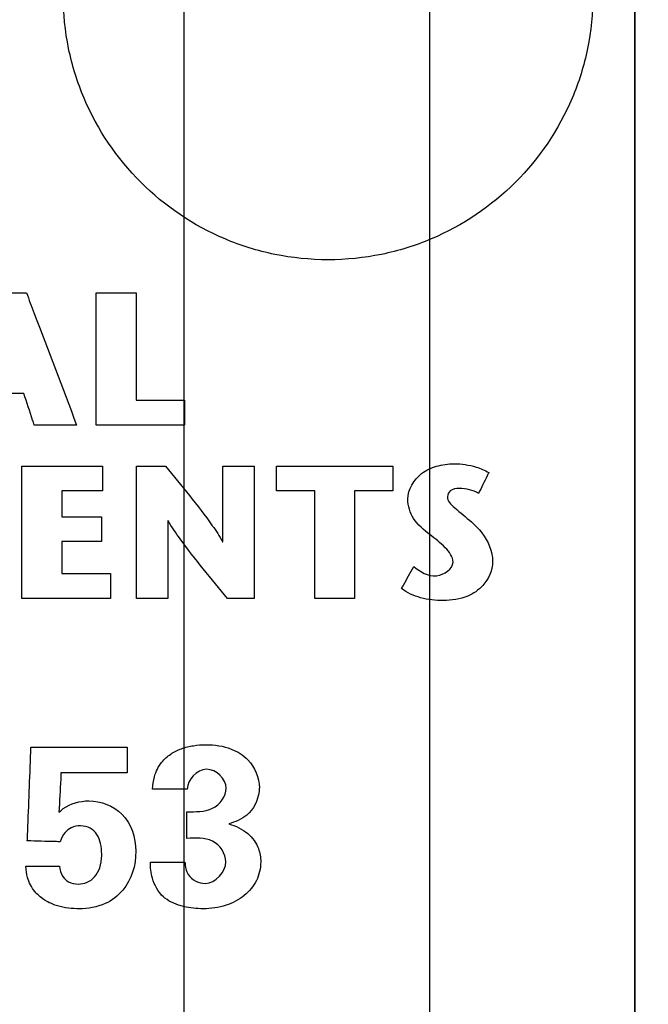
# Model space of a CAD drawing. Header units: inches. Extents: x 0 to 34, y 0 to 22.
# Tile 19 of 41: x 14.175 to 14.635, y 15.706 to 16.428. Entities that reach past the tile are written whole.
import ezdxf

# ---------------------------------------------------------------- set-up
doc = ezdxf.new("R2010")
doc.units = ezdxf.units.IN
doc.header["$LTSCALE"] = 1.87
doc.header["$MEASUREMENT"] = 0
doc.layers.get('0').update_dxf_attribs({"linetype": 'CONTINUOUS'})
doc.layers.add('DATUMCURVES', color=7, linetype='CONTINUOUS')
doc.layers.add('DIMENSIONS', color=7, linetype='CONTINUOUS')
doc.styles.get("Standard").update_dxf_attribs({"font": 'txt', "width": 0.8})
doc.dimstyles.new('DIMSTYLE_1', dxfattribs={"dimtxt": 0.125, "dimasz": 0.18, "dimexe": 0.18, "dimexo": 0.0625, "dimgap": 0.09, "dimtad": 0, "dimtih": 1, "dimtoh": 1, "dimdec": 3, "dimlfac": 0.5, "dimzin": 4, "dimdsep": 46, "dimtxsty": 'STANDARD', "dimblk": '_FILLED', "dimblk1": '_FILLED', "dimblk2": '_FILLED', "dimcen": 0.09, "dimadec": 0, "dimazin": 0, "dimtp": 0.001, "dimtm": 0.001, "dimtfac": 1, "dimtdec": 3, "dimtofl": 0, "dimtmove": 0, "dimatfit": 3, "dimldrblk": '_FILLED', "dimfxl": 1, "dimtolj": 1, "dimtzin": 4, "dimarcsym": 0})

# ---------------------------------------------------------------- blocks, each defined once
blk = doc.blocks.new('*D13')
at = {"layer": 'DIMENSIONS', "color": 2, "linetype": 'CONTINUOUS'}
blk.add_line((14.43167, 16.78843), (15.33267, 16.78843), dxfattribs=at)
at = {"layer": 'DIMENSIONS', "color": 2, "linetype": 'CONTINUOUS', "width": 0.8}
for s, p in [('[', (16.02017, 16.72593)), (']', (16.72017, 16.72593)), ('4.820', (15.39517, 16.72593)), ('122.43', (16.12017, 16.72593))]:
    blk.add_text(s, height=0.125, dxfattribs=at).set_placement(p)
blk = doc.blocks.new('_FILLED')
at = {"color": 0, "linetype": 'BYBLOCK'}
blk.add_solid([(0, 0), (-1, 0.1736), (-1, -0.1736)], dxfattribs=at)
blk = doc.blocks.new('*D24')
at = {"layer": 'DIMENSIONS', "color": 2, "linetype": 'CONTINUOUS'}
blk.add_line((14.29517, 15.54293), (14.29517, 17.77593), dxfattribs=at)
at = {"layer": 'DIMENSIONS', "color": 2, "linetype": 'CONTINUOUS', "width": 0.8}
for s, p in [(']', (14.35767, 19.06343)), ('8.1', (14.35767, 18.76343)), ('[', (14.35767, 18.66343)), ('.319', (14.35767, 18.13843)), ('2X ', (14.35767, 17.83843))]:
    blk.add_text(s, height=0.125, rotation=90, dxfattribs=at).set_placement(p)
blk = doc.blocks.new('*D25')
at = {"layer": 'DIMENSIONS', "color": 2, "linetype": 'CONTINUOUS'}
blk.add_line((14.47517, 15.54293), (14.47517, 17.77593), dxfattribs=at)
at = {"layer": 'DIMENSIONS', "color": 2, "linetype": 'CONTINUOUS', "width": 0.8}
for s, p in [(']', (14.53767, 19.26343)), ('10.39', (14.53767, 18.76343)), ('[', (14.53767, 18.66343)), ('.409', (14.53767, 18.13843)), ('2X ', (14.53767, 17.83843))]:
    blk.add_text(s, height=0.125, rotation=90, dxfattribs=at).set_placement(p)

msp = doc.modelspace()

# ---------------------------------------------------------------- linework, layer by layer
at = {"color": 7, "linetype": 'CONTINUOUS'}
msp.add_line((14.62517, 16.97243), (14.62517, 6.96443), dxfattribs=at)
at = {"layer": 'DATUMCURVES', "color": 40, "linetype": 'CONTINUOUS'}
for points, knots in [([(14.62527, 16.97222, -0.02453), (14.62527, 16.45098, -0.02453), (14.62527, 13.11505, -0.02453), (14.62527, 9.77912, -0.02453), (14.62527, 6.96443, -0.02453)], [0, 0, 0, 0, 0.15625, 1, 1, 1, 1]), ([(14.59466, 16.44614, -0.02453), (14.59466, 16.43293, -0.02453), (14.59194, 16.40651, -0.02453), (14.5767, 16.35792, -0.02453), (14.5412, 16.3056, -0.02453), (14.48888, 16.2701, -0.02453), (14.44028, 16.25485, -0.02453), (14.40065, 16.25078, -0.02453), (14.36102, 16.25485, -0.02453), (14.31242, 16.2701, -0.02453), (14.2601, 16.3056, -0.02453), (14.2246, 16.35792, -0.02453), (14.20935, 16.40651, -0.02453), (14.20637, 16.43557, -0.02453), (14.20669, 16.45142, -0.02453), (14.2068, 16.45406, -0.02453)], [0, 0, 0, 0, 0.061728, 0.123457, 0.246914, 0.37037, 0.432099, 0.493827, 0.555556, 0.617284, 0.740741, 0.864198, 0.925926, 0.987654, 1, 1, 1, 1]), ([(14.15503, 16.22798, -0.02453), (14.15631, 16.22798, -0.02453), (14.1645, 16.22798, -0.02453), (14.1727, 16.22798, -0.02453), (14.17961, 16.22798, -0.02453)], [0, 0, 0, 0, 0.15625, 1, 1, 1, 1]), ([(14.17961, 16.22798, -0.02453), (14.18153, 16.22293, -0.02453), (14.19381, 16.19059, -0.02453), (14.20608, 16.15825, -0.02453), (14.21644, 16.13096, -0.02453)], [0, 0, 0, 0, 0.15625, 1, 1, 1, 1]), ([(14.23071, 16.22797, -0.02453), (14.23224, 16.22797, -0.02453), (14.24198, 16.22797, -0.02453), (14.25173, 16.22797, -0.02453), (14.25996, 16.22797, -0.02453)], [0, 0, 0, 0, 0.15625, 1, 1, 1, 1]), ([(14.23071, 16.13095, -0.02453), (14.23071, 16.136, -0.02453), (14.23071, 16.16834, -0.02453), (14.23071, 16.20068, -0.02453), (14.23071, 16.22797, -0.02453)], [0, 0, 0, 0, 0.15625, 1, 1, 1, 1]), ([(14.25996, 16.22797, -0.02453), (14.25996, 16.22386, -0.02453), (14.25996, 16.19758, -0.02453), (14.25996, 16.17129, -0.02453), (14.25996, 16.14911, -0.02453)], [0, 0, 0, 0, 0.15625, 1, 1, 1, 1]), ([(14.17776, 16.1541, -0.02453), (14.1762, 16.1541, -0.02453), (14.1662, 16.1541, -0.02453), (14.1562, 16.1541, -0.02453), (14.14776, 16.1541, -0.02453)], [0, 0, 0, 0, 0.15625, 1, 1, 1, 1]), ([(14.18541, 16.13096, -0.02453), (14.18501, 16.13217, -0.02453), (14.18246, 16.13988, -0.02453), (14.17991, 16.14759, -0.02453), (14.17776, 16.1541, -0.02453)], [0, 0, 0, 0, 0.15625, 1, 1, 1, 1]), ([(14.25996, 16.14911, -0.02453), (14.2618, 16.14911, -0.02453), (14.27363, 16.14911, -0.02453), (14.28546, 16.14911, -0.02453), (14.29544, 16.14911, -0.02453)], [0, 0, 0, 0, 0.15625, 1, 1, 1, 1]), ([(14.29544, 16.14911, -0.02453), (14.29544, 16.14816, -0.02453), (14.29544, 16.14211, -0.02453), (14.29544, 16.13606, -0.02453), (14.29544, 16.13095, -0.02453)], [0, 0, 0, 0, 0.15625, 1, 1, 1, 1]), ([(14.21644, 16.13096, -0.02453), (14.21483, 16.13096, -0.02453), (14.20448, 16.13096, -0.02453), (14.19414, 16.13096, -0.02453), (14.18541, 16.13096, -0.02453)], [0, 0, 0, 0, 0.15625, 1, 1, 1, 1]), ([(14.29544, 16.13095, -0.02453), (14.29207, 16.13095, -0.02453), (14.27049, 16.13095, -0.02453), (14.24892, 16.13095, -0.02453), (14.23071, 16.13095, -0.02453)], [0, 0, 0, 0, 0.15625, 1, 1, 1, 1]), ([(14.17635, 16.00387, -0.02453), (14.17635, 16.00893, -0.02453), (14.17635, 16.04127, -0.02453), (14.17635, 16.07362, -0.02453), (14.17635, 16.10091, -0.02453)], [0, 0, 0, 0, 0.15625, 1, 1, 1, 1]), ([(14.17635, 16.10091, -0.02453), (14.17942, 16.10091, -0.02453), (14.19906, 16.10091, -0.02453), (14.2187, 16.10091, -0.02453), (14.23527, 16.10091, -0.02453)], [0, 0, 0, 0, 0.15625, 1, 1, 1, 1]), ([(14.23527, 16.10091, -0.02453), (14.23527, 16.09996, -0.02453), (14.23527, 16.09391, -0.02453), (14.23527, 16.08786, -0.02453), (14.23527, 16.08276, -0.02453)], [0, 0, 0, 0, 0.15625, 1, 1, 1, 1]), ([(14.26023, 16.00387, -0.02453), (14.26023, 16.00893, -0.02453), (14.26023, 16.04127, -0.02453), (14.26023, 16.07362, -0.02453), (14.26023, 16.10091, -0.02453)], [0, 0, 0, 0, 0.15625, 1, 1, 1, 1]), ([(14.26023, 16.10091, -0.02453), (14.26133, 16.10091, -0.02453), (14.2684, 16.10091, -0.02453), (14.27548, 16.10091, -0.02453), (14.28144, 16.10091, -0.02453)], [0, 0, 0, 0, 0.15625, 1, 1, 1, 1]), ([(14.28144, 16.10091, -0.02453), (14.29316, 16.08653, -0.02453), (14.30809, 16.06875, -0.02453), (14.32115, 16.04946, -0.02453), (14.32333, 16.04532, -0.02453)], [0, 0, 0, 0, 0.798839, 1, 1, 1, 1]), ([(14.32354, 16.04532, -0.02453), (14.32354, 16.04822, -0.02453), (14.32354, 16.06675, -0.02453), (14.32354, 16.08528, -0.02453), (14.32354, 16.10091, -0.02453)], [0, 0, 0, 0, 0.15625, 1, 1, 1, 1]), ([(14.32354, 16.10091, -0.02453), (14.32474, 16.10091, -0.02453), (14.33243, 16.10091, -0.02453), (14.34012, 16.10091, -0.02453), (14.3466, 16.10091, -0.02453)], [0, 0, 0, 0, 0.15625, 1, 1, 1, 1]), ([(14.3466, 16.10091, -0.02453), (14.3466, 16.09585, -0.02453), (14.3466, 16.06351, -0.02453), (14.3466, 16.03117, -0.02453), (14.3466, 16.00387, -0.02453)], [0, 0, 0, 0, 0.15625, 1, 1, 1, 1]), ([(14.36288, 16.08276, -0.02453), (14.36288, 16.0837, -0.02453), (14.36288, 16.08975, -0.02453), (14.36288, 16.0958, -0.02453), (14.36288, 16.10091, -0.02453)], [0, 0, 0, 0, 0.15625, 1, 1, 1, 1]), ([(14.36288, 16.10091, -0.02453), (14.36731, 16.10091, -0.02453), (14.39573, 16.10091, -0.02453), (14.42414, 16.10091, -0.02453), (14.44811, 16.10091, -0.02453)], [0, 0, 0, 0, 0.15625, 1, 1, 1, 1]), ([(14.44811, 16.10091, -0.02453), (14.44811, 16.09996, -0.02453), (14.44811, 16.09391, -0.02453), (14.44811, 16.08786, -0.02453), (14.44811, 16.08276, -0.02453)], [0, 0, 0, 0, 0.15625, 1, 1, 1, 1]), ([(14.45907, 16.07653, -0.02453), (14.45907, 16.08366, -0.02453), (14.46587, 16.09496, -0.02453), (14.48016, 16.10136, -0.02453), (14.49404, 16.10335, -0.02453), (14.50722, 16.10113, -0.02453), (14.5155, 16.09786, -0.02453), (14.51837, 16.09607, -0.02453)], [0, 0, 0, 0, 0.293067, 0.458082, 0.637938, 0.861071, 1, 1, 1, 1]), ([(14.51837, 16.09607, -0.02453), (14.51798, 16.09527, -0.02453), (14.51548, 16.0902, -0.02453), (14.51298, 16.08512, -0.02453), (14.51088, 16.08083, -0.02453)], [0, 0, 0, 0, 0.15625, 1, 1, 1, 1]), ([(14.23527, 16.08276, -0.02453), (14.23373, 16.08276, -0.02453), (14.22386, 16.08276, -0.02453), (14.21398, 16.08276, -0.02453), (14.20565, 16.08276, -0.02453)], [0, 0, 0, 0, 0.15625, 1, 1, 1, 1]), ([(14.20565, 16.08276, -0.02453), (14.20565, 16.08176, -0.02453), (14.20565, 16.07539, -0.02453), (14.20565, 16.06901, -0.02453), (14.20565, 16.06364, -0.02453)], [0, 0, 0, 0, 0.15625, 1, 1, 1, 1]), ([(14.39087, 16.08276, -0.02453), (14.38941, 16.08276, -0.02453), (14.38008, 16.08276, -0.02453), (14.37075, 16.08276, -0.02453), (14.36288, 16.08276, -0.02453)], [0, 0, 0, 0, 0.15625, 1, 1, 1, 1]), ([(14.39087, 16.00387, -0.02453), (14.39087, 16.00798, -0.02453), (14.39087, 16.03428, -0.02453), (14.39087, 16.06057, -0.02453), (14.39087, 16.08276, -0.02453)], [0, 0, 0, 0, 0.15625, 1, 1, 1, 1]), ([(14.44811, 16.08276, -0.02453), (14.44665, 16.08276, -0.02453), (14.4373, 16.08276, -0.02453), (14.42795, 16.08276, -0.02453), (14.42006, 16.08276, -0.02453)], [0, 0, 0, 0, 0.15625, 1, 1, 1, 1]), ([(14.42006, 16.08276, -0.02453), (14.42006, 16.07865, -0.02453), (14.42006, 16.05235, -0.02453), (14.42006, 16.02606, -0.02453), (14.42006, 16.00387, -0.02453)], [0, 0, 0, 0, 0.15625, 1, 1, 1, 1]), ([(14.51088, 16.08083, -0.02453), (14.50886, 16.08205, -0.02453), (14.50413, 16.08388, -0.02453), (14.49713, 16.08475, -0.02453), (14.49018, 16.08392, -0.02453), (14.48643, 16.07666, -0.02453), (14.49543, 16.06828, -0.02453), (14.50165, 16.06356, -0.02453), (14.50562, 16.05989, -0.02453)], [0, 0, 0, 0, 0.135853, 0.285343, 0.41346, 0.503955, 0.688432, 1, 1, 1, 1]), ([(14.49216, 16.03051, -0.02453), (14.49216, 16.03448, -0.02453), (14.48593, 16.04239, -0.02453), (14.47477, 16.05081, -0.02453), (14.46241, 16.06088, -0.02453), (14.45907, 16.07162, -0.02453), (14.45907, 16.07653, -0.02453)], [0, 0, 0, 0, 0.204177, 0.459472, 0.747183, 1, 1, 1, 1]), ([(14.20565, 16.06364, -0.02453), (14.20716, 16.06364, -0.02453), (14.2168, 16.06364, -0.02453), (14.22643, 16.06364, -0.02453), (14.23457, 16.06364, -0.02453)], [0, 0, 0, 0, 0.15625, 1, 1, 1, 1]), ([(14.23457, 16.06364, -0.02453), (14.23457, 16.06269, -0.02453), (14.23457, 16.05664, -0.02453), (14.23457, 16.05059, -0.02453), (14.23457, 16.04549, -0.02453)], [0, 0, 0, 0, 0.15625, 1, 1, 1, 1]), ([(14.28323, 16.06071, -0.02453), (14.28323, 16.05775, -0.02453), (14.28323, 16.0388, -0.02453), (14.28323, 16.01986, -0.02453), (14.28323, 16.00387, -0.02453)], [0, 0, 0, 0, 0.15625, 1, 1, 1, 1]), ([(14.32701, 16.00387, -0.02453), (14.31517, 16.01824, -0.02453), (14.29964, 16.03641, -0.02453), (14.28615, 16.05616, -0.02453), (14.2835, 16.06071, -0.02453)], [0, 0, 0, 0, 0.779646, 1, 1, 1, 1]), ([(14.50562, 16.05989, -0.02453), (14.50833, 16.05736, -0.02453), (14.5164, 16.04965, -0.02453), (14.52113, 16.03828, -0.02453), (14.52113, 16.03079, -0.02453)], [0, 0, 0, 0, 0.330971, 1, 1, 1, 1]), ([(14.23457, 16.04549, -0.02453), (14.23306, 16.04549, -0.02453), (14.22342, 16.04549, -0.02453), (14.21378, 16.04549, -0.02453), (14.20565, 16.04549, -0.02453)], [0, 0, 0, 0, 0.15625, 1, 1, 1, 1]), ([(14.20565, 16.04549, -0.02453), (14.20565, 16.04427, -0.02453), (14.20565, 16.03645, -0.02453), (14.20565, 16.02864, -0.02453), (14.20565, 16.02205, -0.02453)], [0, 0, 0, 0, 0.15625, 1, 1, 1, 1]), ([(14.52113, 16.03079, -0.02453), (14.52113, 16.02448, -0.02453), (14.51623, 16.0135, -0.02453), (14.50193, 16.00375, -0.02453), (14.48542, 16.00153, -0.02453), (14.46867, 16.00339, -0.02453), (14.45852, 16.00788, -0.02453), (14.45451, 16.01112, -0.02453)], [0, 0, 0, 0, 0.228221, 0.391553, 0.611361, 0.81346, 1, 1, 1, 1]), ([(14.46335, 16.02718, -0.02453), (14.46813, 16.02355, -0.02453), (14.47832, 16.01625, -0.02453), (14.49216, 16.02524, -0.02453), (14.49216, 16.03051, -0.02453)], [0, 0, 0, 0, 0.532096, 1, 1, 1, 1]), ([(14.20565, 16.02205, -0.02453), (14.2075, 16.02205, -0.02453), (14.21935, 16.02205, -0.02453), (14.23119, 16.02205, -0.02453), (14.24119, 16.02205, -0.02453)], [0, 0, 0, 0, 0.15625, 1, 1, 1, 1]), ([(14.24119, 16.02205, -0.02453), (14.24119, 16.0211, -0.02453), (14.24119, 16.01504, -0.02453), (14.24119, 16.00899, -0.02453), (14.24119, 16.00387, -0.02453)], [0, 0, 0, 0, 0.15625, 1, 1, 1, 1]), ([(14.45451, 16.01112, -0.02453), (14.45497, 16.01195, -0.02453), (14.45792, 16.01731, -0.02453), (14.46087, 16.02266, -0.02453), (14.46335, 16.02718, -0.02453)], [0, 0, 0, 0, 0.15625, 1, 1, 1, 1]), ([(14.24119, 16.00387, -0.02453), (14.23781, 16.00387, -0.02453), (14.2162, 16.00387, -0.02453), (14.19459, 16.00387, -0.02453), (14.17635, 16.00387, -0.02453)], [0, 0, 0, 0, 0.15625, 1, 1, 1, 1]), ([(14.28323, 16.00387, -0.02453), (14.28203, 16.00387, -0.02453), (14.27437, 16.00387, -0.02453), (14.2667, 16.00387, -0.02453), (14.26023, 16.00387, -0.02453)], [0, 0, 0, 0, 0.15625, 1, 1, 1, 1]), ([(14.3466, 16.00387, -0.02453), (14.34558, 16.00387, -0.02453), (14.33905, 16.00387, -0.02453), (14.33252, 16.00387, -0.02453), (14.32701, 16.00387, -0.02453)], [0, 0, 0, 0, 0.15625, 1, 1, 1, 1]), ([(14.42006, 16.00387, -0.02453), (14.41854, 16.00387, -0.02453), (14.40881, 16.00387, -0.02453), (14.39908, 16.00387, -0.02453), (14.39087, 16.00387, -0.02453)], [0, 0, 0, 0, 0.15625, 1, 1, 1, 1]), ([(14.18031, 15.82606, -0.02453), (14.18045, 15.82964, -0.02453), (14.18134, 15.85257, -0.02453), (14.18223, 15.8755, -0.02453), (14.18298, 15.89485, -0.02453)], [0, 0, 0, 0, 0.15625, 1, 1, 1, 1]), ([(14.18298, 15.89485, -0.02453), (14.18665, 15.89485, -0.02453), (14.21014, 15.89485, -0.02453), (14.23363, 15.89485, -0.02453), (14.25345, 15.89485, -0.02453)], [0, 0, 0, 0, 0.15625, 1, 1, 1, 1]), ([(14.25345, 15.89485, -0.02453), (14.25345, 15.89386, -0.02453), (14.25345, 15.88753, -0.02453), (14.25345, 15.8812, -0.02453), (14.25345, 15.87586, -0.02453)], [0, 0, 0, 0, 0.15625, 1, 1, 1, 1]), ([(14.27199, 15.86404, -0.02453), (14.27228, 15.86708, -0.02453), (14.273, 15.87412, -0.02453), (14.27768, 15.88332, -0.02453), (14.28513, 15.88996, -0.02453), (14.29318, 15.89394, -0.02453), (14.30199, 15.8961, -0.02453), (14.31434, 15.89695, -0.02453), (14.32877, 15.89502, -0.02453), (14.34488, 15.88491, -0.02453), (14.35078, 15.87162, -0.02453), (14.3502, 15.86309, -0.02453), (14.3501, 15.86221, -0.02453)], [0, 0, 0, 0, 0.079844, 0.183043, 0.259891, 0.336439, 0.414776, 0.494713, 0.65887, 0.784251, 0.977577, 1, 1, 1, 1]), ([(14.20497, 15.87586, -0.02453), (14.20489, 15.87436, -0.02453), (14.20439, 15.86475, -0.02453), (14.20389, 15.85515, -0.02453), (14.20346, 15.84704, -0.02453)], [0, 0, 0, 0, 0.15625, 1, 1, 1, 1]), ([(14.25345, 15.87586, -0.02453), (14.25092, 15.87586, -0.02453), (14.23476, 15.87586, -0.02453), (14.2186, 15.87586, -0.02453), (14.20497, 15.87586, -0.02453)], [0, 0, 0, 0, 0.15625, 1, 1, 1, 1]), ([(14.32596, 15.8647, -0.02453), (14.32596, 15.87134, -0.02453), (14.3113, 15.88598, -0.02453), (14.29747, 15.87079, -0.02453), (14.29747, 15.86404, -0.02453)], [0, 0, 0, 0, 0.495573, 1, 1, 1, 1]), ([(14.29747, 15.86404, -0.02453), (14.29615, 15.86404, -0.02453), (14.28765, 15.86404, -0.02453), (14.27915, 15.86404, -0.02453), (14.27199, 15.86404, -0.02453)], [0, 0, 0, 0, 0.15625, 1, 1, 1, 1]), ([(14.29713, 15.84738, -0.02453), (14.30345, 15.84756, -0.02453), (14.31647, 15.84635, -0.02453), (14.32596, 15.85875, -0.02453), (14.32596, 15.8647, -0.02453)], [0, 0, 0, 0, 0.514724, 1, 1, 1, 1]), ([(14.3501, 15.86221, -0.02453), (14.34931, 15.85559, -0.02453), (14.34353, 15.84431, -0.02453), (14.33262, 15.83991, -0.02453), (14.32795, 15.83855, -0.02453)], [0, 0, 0, 0, 0.570252, 1, 1, 1, 1]), ([(14.20346, 15.84704, -0.02453), (14.20451, 15.84794, -0.02453), (14.21044, 15.85322, -0.02453), (14.21891, 15.85537, -0.02453), (14.22546, 15.85537, -0.02453)], [0, 0, 0, 0, 0.17388, 1, 1, 1, 1]), ([(14.22546, 15.85537, -0.02453), (14.23414, 15.85537, -0.02453), (14.25373, 15.84786, -0.02453), (14.26292, 15.81793, -0.02453), (14.25499, 15.79207, -0.02453), (14.23694, 15.77821, -0.02453), (14.22424, 15.77621, -0.02453), (14.21707, 15.77625, -0.02453), (14.21647, 15.77627, -0.02453)], [0, 0, 0, 0, 0.212381, 0.449435, 0.694676, 0.82675, 0.98531, 1, 1, 1, 1]), ([(14.29713, 15.82789, -0.02453), (14.29713, 15.82891, -0.02453), (14.29713, 15.8354, -0.02453), (14.29713, 15.8419, -0.02453), (14.29713, 15.84738, -0.02453)], [0, 0, 0, 0, 0.15625, 1, 1, 1, 1]), ([(14.23477, 15.81531, -0.02453), (14.23478, 15.81562, -0.02453), (14.23481, 15.8186, -0.02453), (14.23432, 15.82397, -0.02453), (14.23178, 15.83092, -0.02453), (14.22654, 15.8361, -0.02453), (14.21937, 15.83751, -0.02453), (14.21264, 15.83628, -0.02453), (14.20712, 15.832, -0.02453), (14.20523, 15.82784, -0.02453), (14.20447, 15.82539, -0.02453)], [0, 0, 0, 0, 0.018034, 0.177277, 0.319754, 0.451152, 0.596806, 0.737186, 0.847202, 1, 1, 1, 1]), ([(14.20447, 15.82539, -0.02453), (14.20321, 15.82543, -0.02453), (14.19516, 15.82565, -0.02453), (14.18711, 15.82587, -0.02453), (14.18031, 15.82606, -0.02453)], [0, 0, 0, 0, 0.15625, 1, 1, 1, 1]), ([(14.34178, 15.83139, -0.02453), (14.34521, 15.82852, -0.02453), (14.35009, 15.82182, -0.02453), (14.35202, 15.80924, -0.02453), (14.3491, 15.79641, -0.02453), (14.33955, 15.78502, -0.02453), (14.3256, 15.77778, -0.02453), (14.30995, 15.7756, -0.02453), (14.29458, 15.77735, -0.02453), (14.28459, 15.78109, -0.02453), (14.28046, 15.78465, -0.02453), (14.28014, 15.78495, -0.02453)], [0, 0, 0, 0, 0.117307, 0.205178, 0.327764, 0.450234, 0.582869, 0.731308, 0.857213, 0.988395, 1, 1, 1, 1]), ([(14.32579, 15.81073, -0.02453), (14.32579, 15.8167, -0.02453), (14.31676, 15.82954, -0.02453), (14.30347, 15.82789, -0.02453), (14.29713, 15.82789, -0.02453)], [0, 0, 0, 0, 0.485066, 1, 1, 1, 1]), ([(14.20397, 15.8074, -0.02453), (14.20381, 15.80478, -0.02453), (14.20554, 15.80017, -0.02453), (14.21071, 15.79527, -0.02453), (14.21743, 15.79396, -0.02453), (14.22432, 15.7952, -0.02453), (14.23025, 15.79945, -0.02453), (14.23399, 15.80664, -0.02453), (14.23471, 15.81228, -0.02453), (14.23477, 15.81531, -0.02453)], [0, 0, 0, 0, 0.15435, 0.265848, 0.408325, 0.537687, 0.66968, 0.822103, 1, 1, 1, 1]), ([(14.17932, 15.8074, -0.02453), (14.18061, 15.8074, -0.02453), (14.18882, 15.8074, -0.02453), (14.19704, 15.8074, -0.02453), (14.20397, 15.8074, -0.02453)], [0, 0, 0, 0, 0.15625, 1, 1, 1, 1]), ([(14.21647, 15.77627, -0.02453), (14.211, 15.77638, -0.02453), (14.20263, 15.77765, -0.02453), (14.19229, 15.78261, -0.02453), (14.18481, 15.78915, -0.02453), (14.18011, 15.79796, -0.02453), (14.17943, 15.80463, -0.02453), (14.17932, 15.8074, -0.02453)], [0, 0, 0, 0, 0.300427, 0.464399, 0.631362, 0.84582, 1, 1, 1, 1]), ([(14.27048, 15.81039, -0.02453), (14.2718, 15.81039, -0.02453), (14.28024, 15.81039, -0.02453), (14.28868, 15.81039, -0.02453), (14.29581, 15.81039, -0.02453)], [0, 0, 0, 0, 0.15625, 1, 1, 1, 1]), ([(14.28014, 15.78495, -0.02453), (14.27621, 15.78853, -0.02453), (14.27134, 15.79719, -0.02453), (14.27048, 15.80646, -0.02453), (14.27048, 15.81039, -0.02453)], [0, 0, 0, 0, 0.574264, 1, 1, 1, 1]), ([(14.29581, 15.81039, -0.02453), (14.29594, 15.80726, -0.02453), (14.29722, 15.79891, -0.02453), (14.30608, 15.79491, -0.02453), (14.31079, 15.79491, -0.02453)], [0, 0, 0, 0, 0.400005, 1, 1, 1, 1])]:
    msp.add_open_spline(points, degree=3, knots=knots, dxfattribs=at)
for points in [[(14.2835, 16.06071, -0.02453), (14.28341, 16.06071, -0.02453), (14.28332, 16.06071, -0.02453), (14.28323, 16.06071, -0.02453)], [(14.32333, 16.04532, -0.02453), (14.3234, 16.04532, -0.02453), (14.32347, 16.04532, -0.02453), (14.32354, 16.04532, -0.02453)], [(14.32795, 15.83855, -0.02453), (14.3329, 15.83698, -0.02453), (14.33781, 15.83473, -0.02453), (14.34178, 15.83139, -0.02453)], [(14.31079, 15.79491, -0.02453), (14.31806, 15.79491, -0.02453), (14.32579, 15.80346, -0.02453), (14.32579, 15.81073, -0.02453)]]:
    msp.add_open_spline(points, degree=3, dxfattribs=at)

# ---------------------------------------------------------------- dimensions: what is measured, and where the dimension line sits
at = {"layer": 'DIMENSIONS', "color": 2, "linetype": 'CONTINUOUS'}
for feature_location, picture, middle in [((14.47517, 15.54293), '*D25', (14.47517, 18.60093)), ((14.29517, 15.54293), '*D24', (14.29517, 18.50093))]:
    dim = msp.add_ordinate_dim(feature_location=feature_location, offset=(0, 2.233), dtype=1, origin=(13.65717, 15.48043), text='2X <>', dimstyle='DIMSTYLE_1', dxfattribs=at)
    dim.commit()
    dim.dimension.update_dxf_attribs({"geometry": picture, "text_midpoint": middle})
dim = msp.add_ordinate_dim(feature_location=(14.43167, 16.78843), offset=(0.901, 0), dtype=0, origin=(14.36917, 7.14843), dimstyle='DIMSTYLE_1', dxfattribs=at)
dim.commit()
dim.dimension.update_dxf_attribs({"geometry": '*D13', "text_midpoint": (16.10767, 16.78843)})

doc.saveas('drawing.dxf')
